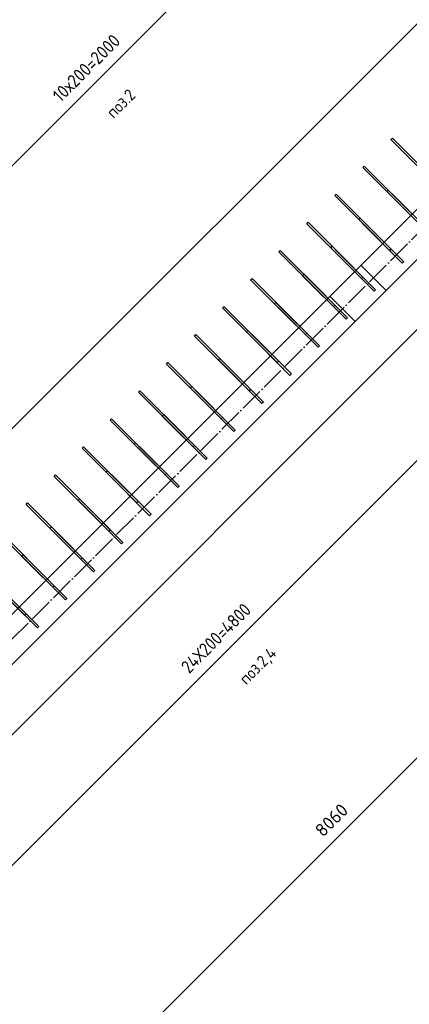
# Model space of a CAD drawing. Header units: millimetres. Extents: x 5077 to 50019, y 6526 to 90933.
# Tile 10 of 60: x 17073 to 19036, y 10437 to 15398. Entities that reach past the tile are written whole.
import ezdxf

# ---------------------------------------------------------------- set-up
doc = ezdxf.new("R2010")
doc.units = ezdxf.units.MM
doc.header["$PDMODE"] = 65
for name, pattern in [('______11', [150, 120, -15, 0, -15]), ('______5', [330, 240, -30, 30, -30]), ('________', [0])]:
    doc.linetypes.add(name, pattern=pattern)
for name, color, linetype, lineweight in [('Standard', 7, 'Continuous', 25), ('Арм.стержн. вертикальными 1', 22, 'Continuous', 35), ('Размерная линия_ общее', 7, 'Continuous', 13)]:
    doc.layers.add(name, color=color, linetype=linetype, lineweight=lineweight)
doc.layers.add('Осевая линия_ общее', color=7, linetype='______5', lineweight=13, true_color=0xa0a0a0)
doc.styles.add('ISOCPEUR', font='ISOCPEUR')
doc.dimstyles.new('DIMSTYLE_9', dxfattribs={"dimtxt": 66, "dimasz": 75, "dimexe": 0, "dimexo": 0, "dimgap": 33, "dimtad": 2, "dimdec": 0, "dimrnd": 5, "dimzin": 12, "dimdsep": 46, "dimtxsty": 'ISOCPEUR', "dimblk1": 'ALL_ML_STRICH', "dimblk2": 'ALL_ML_STRICH', "dimsah": 1, "dimcen": 0, "dimclrd": 7, "dimclre": 256, "dimclrt": 7, "dimadec": 0, "dimazin": 0, "dimtfac": 1, "dimtdec": 0, "dimtix": 1, "dimtmove": 2, "dimatfit": 3, "dimfxl": 0, "dimtzin": 0, "dimlwd": 0, "dimlwe": -3, "dimarcsym": 0})

# ---------------------------------------------------------------- blocks, each defined once
blk = doc.blocks.new('ALL_ML_STRICH')
at = {"color": 0, "linetype": 'ByBlock', "lineweight": -2}
for p, q in [((-1, 0), (0.5, 0)), ((-0.3, -0.3), (0.3, 0.3)), ((0, -0.5), (0, 0.5))]:
    blk.add_line(p, q, dxfattribs=at)
blk = doc.blocks.new('*D41')
at = {"layer": 'DEFPOINTS', "color": 7, "linetype": 'Continuous', "lineweight": 13, "transparency": 33554687}
for p in [(21493.7, 14209.8), (15850.9, 8454), (15995.4, 8309.6)]:
    blk.add_point(p, dxfattribs=at)
at = {"layer": 'Размерная линия_ общее', "color": 253, "linetype": 'Continuous', "lineweight": -2, "true_color": 0xa0a0a0, "transparency": 33554687}
for p, q in [((21507.9, 14195.7), (21550.2, 14153.3)), ((15981.3, 8323.7), (15850.9, 8454))]:
    blk.add_line(p, q, dxfattribs=at)
at = {"layer": 'Размерная линия_ общее', "color": 7, "linetype": 'Continuous', "lineweight": -2, "transparency": 33554687}
blk.add_line((15850.9, 8454), (21550.2, 14153.3), dxfattribs=at)
at = {"layer": 'Размерная линия_ общее', "color": 7, "linetype": 'Continuous', "lineweight": 13, "transparency": 33554687, "xscale": 75, "yscale": 75, "zscale": 75}
for p, rotation in [((21550.2, 14153.3), 44.99999999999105), ((15850.9, 8454), 224.999999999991)]:
    blk.add_blockref('ALL_ML_STRICH', p, dxfattribs=dict(at, rotation=rotation))
at = {"layer": 'Размерная линия_ общее', "color": 7, "linetype": 'Continuous', "lineweight": 13, "transparency": 33554687, "insert": (18644.2, 11364.7), "char_height": 66, "width": 264, "attachment_point": 5, "rotation": 45, "style": 'ISOCPEUR'}
blk.add_mtext('\\A1;{8060}', dxfattribs=at)
blk = doc.blocks.new('СЛОЖНЫЙ_ОБЪЕКТ_0')
at = {"layer": 'Осевая линия_ общее', "color": 253, "linetype": '______11', "lineweight": -3, "true_color": 0xa0a0a0, "transparency": 33554687}
blk.add_line((12254.8, 7496.4), (21864.4, 17106), dxfattribs=at)
blk = doc.blocks.new('*D231')
at = {"layer": 'DEFPOINTS', "color": 7, "linetype": 'Continuous', "lineweight": 13, "transparency": 33554687}
for p in [(17684.1, 16301.1), (16242, 14914.8), (16764.5, 14392.3)]:
    blk.add_point(p, dxfattribs=at)
at = {"layer": 'Размерная линия_ общее', "color": 253, "linetype": 'Continuous', "lineweight": -2, "true_color": 0xa0a0a0, "transparency": 33554687}
for p, q in [((17754.8, 16230.4), (18178.7, 15806.6)), ((16312.7, 14844.1), (16764.5, 14392.3))]:
    blk.add_line(p, q, dxfattribs=at)
at = {"layer": 'Размерная линия_ общее', "color": 7, "linetype": 'Continuous', "lineweight": -2, "transparency": 33554687}
blk.add_line((16764.5, 14392.3), (18178.7, 15806.6), dxfattribs=at)
at = {"layer": 'Размерная линия_ общее', "color": 7, "linetype": 'Continuous', "lineweight": 13, "transparency": 33554687, "yscale": 75, "zscale": 75}
for p, xscale, rotation in [((18178.7, 15806.6), 75.00000000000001, 44.99999999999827), ((16764.5, 14392.3), 75, 224.9999999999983)]:
    blk.add_blockref('ALL_ML_STRICH', p, dxfattribs=dict(at, xscale=xscale, rotation=rotation))
at = {"layer": 'Размерная линия_ общее', "color": 7, "linetype": 'Continuous', "lineweight": 13, "transparency": 33554687, "insert": (17232.6, 15024.5), "char_height": 66, "width": 3.3, "attachment_point": 1, "rotation": 45, "line_spacing_factor": 0.60241, "style": 'ISOCPEUR'}
blk.add_mtext('\\W0.91;10х200=2000', dxfattribs=at)
blk = doc.blocks.new('*D245')
at = {"layer": 'DEFPOINTS', "color": 7, "linetype": 'Continuous', "lineweight": 13, "transparency": 33554687}
for p in [(19251.6, 14493.2), (15857.5, 11099.1), (16427.4, 10529.2)]:
    blk.add_point(p, dxfattribs=at)
at = {"layer": 'Размерная линия_ общее', "color": 253, "linetype": 'Continuous', "lineweight": -2, "true_color": 0xa0a0a0, "transparency": 33554687}
for p, q in [((19322.3, 14422.5), (19821.5, 13923.3)), ((15928.2, 11028.4), (16427.4, 10529.2))]:
    blk.add_line(p, q, dxfattribs=at)
at = {"layer": 'Размерная линия_ общее', "color": 7, "linetype": 'Continuous', "lineweight": -2, "transparency": 33554687}
blk.add_line((16427.4, 10529.2), (19821.5, 13923.3), dxfattribs=at)
at = {"layer": 'Размерная линия_ общее', "color": 7, "linetype": 'Continuous', "lineweight": 13, "transparency": 33554687, "xscale": 75, "yscale": 75, "zscale": 75}
for p, rotation in [((19821.5, 13923.3), 44.99999999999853), ((16427.4, 10529.2), 224.9999999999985)]:
    blk.add_blockref('ALL_ML_STRICH', p, dxfattribs=dict(at, rotation=rotation))
at = {"layer": 'Размерная линия_ общее', "color": 7, "linetype": 'Continuous', "lineweight": 13, "transparency": 33554687, "insert": (17880.1, 12145.9), "char_height": 66, "width": 3.3, "attachment_point": 1, "rotation": 45, "line_spacing_factor": 0.60241, "style": 'ISOCPEUR'}
blk.add_mtext('\\W0.87;24Х200=4800', dxfattribs=at)

msp = doc.modelspace()

# ---------------------------------------------------------------- linework, layer by layer
at = {"layer": 'Standard', "color": 52, "linetype": 'Continuous', "lineweight": -3, "transparency": 33554687}
for p, q in [((20456.9, 16760), (13753.6, 10056.6)), ((20456.9, 16760), (13753.6, 10056.6)), ((14525.2, 9285), (21228.5, 15988.4)), ((14525.2, 9285), (21228.5, 15988.4))]:
    msp.add_line(p, q, dxfattribs=at)
at = {"layer": 'Standard', "color": 7, "linetype": 'Continuous', "lineweight": 35, "transparency": 33554687}
for p, q in [((15776.2, 11145.1), (20591.6, 15960.5)), ((20718.9, 15833.2), (14538.8, 9653.1))]:
    msp.add_line(p, q, dxfattribs=at)
at = {"layer": 'Standard', "color": 253, "linetype": '________', "lineweight": 25, "true_color": 0xababab, "transparency": 33554687}
for p, q in [((18919.3, 14033.6), (18792, 14160.9)), ((18636.4, 14005.3), (18763.7, 13878))]:
    msp.add_line(p, q, dxfattribs=at)
at = {"layer": 'Арм.стержн. вертикальными 1', "color": 4, "linetype": 'Continuous', "lineweight": 25, "transparency": 33554687}
for points in [[(19219.4, 14518.3), (18943.7, 14794.1), (18950.7, 14801.2), (19226.5, 14525.4), (19219.4, 14518.3)], [(19078, 14376.9), (18802.2, 14652.7), (18809.3, 14659.7), (19085.1, 14384), (19078, 14376.9)], [(19142, 14312.9), (18922.8, 14532.1), (18929.9, 14539.1), (19149.1, 14319.9), (19142, 14312.9)], [(18936.6, 14235.5), (18660.8, 14511.3), (18667.9, 14518.3), (18943.7, 14242.6), (18936.6, 14235.5)], [(19000.6, 14171.5), (18781.4, 14390.7), (18788.5, 14397.7), (19007.7, 14178.5), (19000.6, 14171.5)], [(18795.2, 14094.1), (18519.4, 14369.8), (18526.5, 14376.9), (18802.2, 14101.1), (18795.2, 14094.1)], [(18859.2, 14030), (18640, 14249.2), (18647.1, 14256.3), (18866.3, 14037.1), (18859.2, 14030)], [(18653.7, 13952.6), (18378, 14228.4), (18385, 14235.5), (18660.8, 13959.7), (18653.7, 13952.6)], [(18512.3, 13811.2), (18236.6, 14087), (18243.6, 14094.1), (18519.4, 13818.3), (18512.3, 13811.2)], [(18717.8, 13888.6), (18498.6, 14107.8), (18505.6, 14114.9), (18724.8, 13895.7), (18717.8, 13888.6)], [(18370.9, 13669.8), (18095.1, 13945.6), (18102.2, 13952.6), (18378, 13676.9), (18370.9, 13669.8)], [(18576.4, 13747.2), (18357.2, 13966.4), (18364.2, 13973.5), (18583.4, 13754.3), (18576.4, 13747.2)], [(18229.5, 13528.4), (17953.7, 13804.1), (17960.8, 13811.2), (18236.6, 13535.4), (18229.5, 13528.4)], [(18434.9, 13605.8), (18215.7, 13825), (18222.8, 13832), (18442, 13612.8), (18434.9, 13605.8)], [(18088.1, 13387), (17812.3, 13662.7), (17819.4, 13669.8), (18095.1, 13394), (18088.1, 13387)], [(18293.5, 13464.3), (18074.3, 13683.5), (18081.4, 13690.6), (18300.6, 13471.4), (18293.5, 13464.3)], [(18152.1, 13322.9), (17932.9, 13542.1), (17940, 13549.2), (18159.2, 13330), (18152.1, 13322.9)], [(17946.6, 13245.5), (17670.9, 13521.3), (17677.9, 13528.4), (17953.7, 13252.6), (17946.6, 13245.5)], [(18010.7, 13181.5), (17791.5, 13400.7), (17798.5, 13407.8), (18017.7, 13188.6), (18010.7, 13181.5)], [(17805.2, 13104.1), (17529.4, 13379.9), (17536.5, 13387), (17812.3, 13111.2), (17805.2, 13104.1)], [(17869.2, 13040.1), (17650, 13259.3), (17657.1, 13266.4), (17876.3, 13047.2), (17869.2, 13040.1)], [(17663.8, 12962.7), (17388, 13238.5), (17395.1, 13245.5), (17670.9, 12969.8), (17663.8, 12962.7)], [(17522.4, 12821.3), (17246.6, 13097), (17253.7, 13104.1), (17529.4, 12828.3), (17522.4, 12821.3)], [(17727.8, 12898.7), (17508.6, 13117.9), (17515.7, 13124.9), (17734.9, 12905.7), (17727.8, 12898.7)], [(17381, 12679.8), (17105.2, 12955.6), (17112.3, 12962.7), (17388, 12686.9), (17381, 12679.8)], [(17586.4, 12757.2), (17367.2, 12976.4), (17374.3, 12983.5), (17593.5, 12764.3), (17586.4, 12757.2)], [(17239.5, 12538.4), (16963.8, 12814.2), (16970.8, 12821.3), (17246.6, 12545.5), (17239.5, 12538.4)], [(17445, 12615.8), (17225.8, 12835), (17232.9, 12842.1), (17452.1, 12622.9), (17445, 12615.8)], [(17098.1, 12397), (16822.3, 12672.8), (16829.4, 12679.8), (17105.2, 12404.1), (17098.1, 12397)], [(17303.6, 12474.4), (17084.4, 12693.6), (17091.4, 12700.7), (17310.6, 12481.5), (17303.6, 12474.4)], [(17162.1, 12333), (16942.9, 12552.2), (16950, 12559.2), (17169.2, 12340), (17162.1, 12333)]]:
    msp.add_lwpolyline(points, dxfattribs=at)

# ---------------------------------------------------------------- block references
at = {"layer": 'Осевая линия_ общее', "color": 253, "linetype": '______11', "lineweight": -3, "true_color": 0xa0a0a0, "transparency": 33554687}
msp.add_blockref('СЛОЖНЫЙ_ОБЪЕКТ_0', (0, 0), dxfattribs=at)

# ---------------------------------------------------------------- texts
at = {"layer": 'Standard', "color": 7, "linetype": 'Continuous', "lineweight": 25, "transparency": 33554687, "char_height": 60, "attachment_point": 5, "rotation": 45, "style": 'ISOCPEUR'}
for s, insert, width in [('\\A1;{\\fISOCPEUR|i0|b0;\\H60.000000;\\W0.909091;\\C7;поз.2}\\P', (17582.7, 14975.5), 191.958), ('\\A1;{\\fISOCPEUR|i0|b0;\\H60.000000;\\W0.909091;\\C7;поз.2,4}\\P', (18277.2, 12137.7), 255.124)]:
    msp.add_mtext(s, dxfattribs=dict(at, insert=insert, width=width))

# ---------------------------------------------------------------- dimensions: what is measured, and where the dimension line sits
at = {"layer": 'Размерная линия_ общее', "color": 7, "linetype": 'Continuous', "lineweight": 13, "transparency": 33554687}
for base, p1, p2, text, picture, middle in [((18178.7, 15806.6), (16312.7, 14844.1), (17754.8, 16230.4), '\\W0.91;10х200=2000', '*D231', (17448.2, 15122.8)), ((19821.5, 13923.3), (15928.2, 11028.4), (19322.3, 14422.5), '\\W0.87;24Х200=4800', '*D245', (18101.1, 12249.6))]:
    dim = msp.add_linear_dim(base=base, p1=p1, p2=p2, angle=45, text=text, dimstyle='DIMSTYLE_9', override={"dimpost": '<>', "dimclrd": 7, "dimclre": 253, "dimclrt": 7, "dimlwd": 0, "dimlwe": 65533}, dxfattribs=at)
    dim.commit()
    dim.dimension.update_dxf_attribs({"geometry": picture, "text_midpoint": middle, "dimtype": 160})
dim = msp.add_linear_dim(base=(21550.2, 14153.3), p1=(15981.3, 8323.7), p2=(21507.9, 14195.7), angle=45, dimstyle='DIMSTYLE_9', override={"dimpost": '<>', "dimclrd": 7, "dimclre": 253, "dimclrt": 7, "dimlwd": 0, "dimlwe": 65533}, dxfattribs=at)
dim.commit()
dim.dimension.update_dxf_attribs({"geometry": '*D41', "text_midpoint": (18644.2, 11364.7), "dimtype": 160})

doc.saveas('drawing.dxf')
